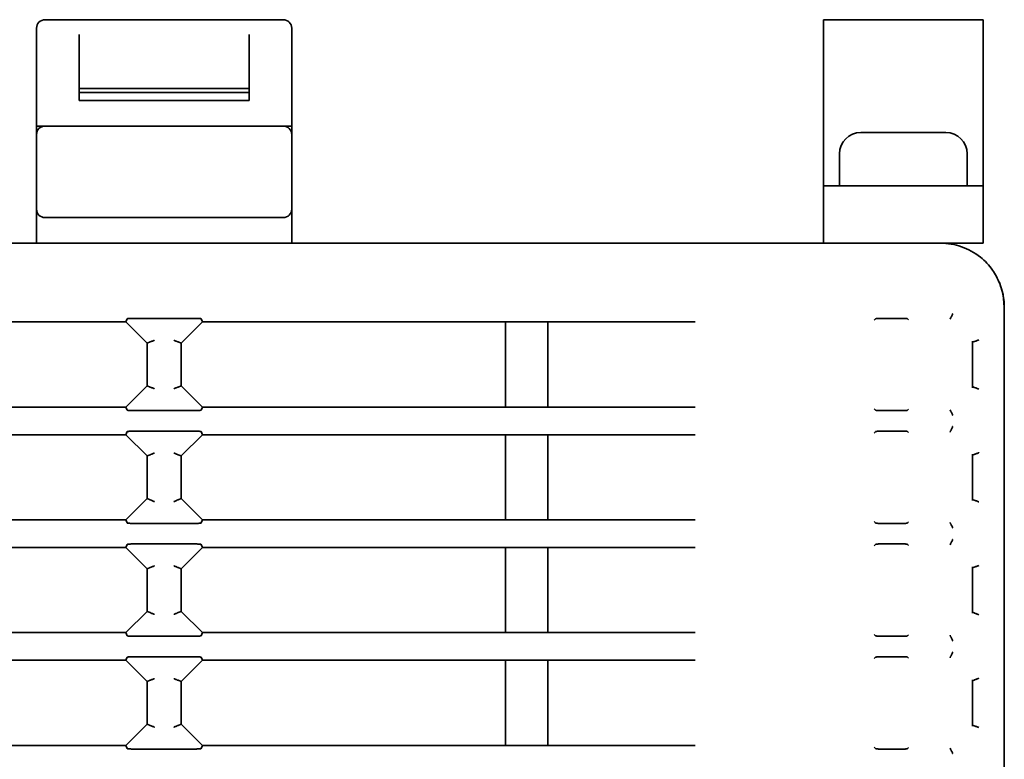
# Model space of a CAD drawing. Header units: millimetres. Extents: x 106 to 304, y 48 to 240.
# Tile 6 of 13: x 122 to 146, y 102 to 119. Entities that reach past the tile are written whole.
import ezdxf

# ---------------------------------------------------------------- set-up
doc = ezdxf.new("R2010")
doc.units = ezdxf.units.MM

msp = doc.modelspace()

# ---------------------------------------------------------------- linework, layer by layer
at = {"color": 7, "linetype": 'Continuous', "lineweight": 35}
for p, q in [((128.616, 119.163), (123.016, 119.163)), ((141.316, 119.163), (145.066, 119.163)), ((141.316, 119.163), (141.316, 119.145)), ((141.316, 119.145), (141.316, 118.894)), ((145.066, 119.163), (145.066, 119.145)), ((145.066, 119.145), (145.066, 118.894)), ((122.816, 118.696), (122.816, 118.963)), ((123.816, 118.818), (123.816, 117.544)), ((127.816, 118.818), (127.816, 117.544)), ((128.816, 118.963), (128.816, 118.696)), ((141.316, 118.894), (141.316, 118.603)), ((145.066, 118.894), (145.066, 118.603)), ((122.816, 116.663), (122.816, 118.696)), ((128.816, 118.696), (128.816, 116.663)), ((141.316, 118.603), (141.316, 115.563)), ((145.066, 118.603), (145.066, 115.563)), ((123.816, 117.544), (127.816, 117.544)), ((123.816, 117.544), (123.816, 117.453)), ((127.816, 117.453), (123.816, 117.453)), ((123.816, 117.453), (123.816, 117.265)), ((127.816, 117.544), (127.816, 117.453)), ((127.816, 117.265), (127.816, 117.453)), ((127.816, 117.265), (123.816, 117.265)), ((122.816, 116.663), (122.816, 116.463)), ((123.016, 116.663), (122.816, 116.663)), ((123.816, 116.663), (123.016, 116.663)), ((123.816, 116.663), (127.816, 116.663)), ((128.816, 116.663), (128.616, 116.663)), ((128.816, 116.663), (128.816, 116.463)), ((122.816, 114.713), (122.816, 116.463)), ((128.816, 116.463), (128.816, 114.713)), ((142.191, 116.513), (143.191, 116.513)), ((143.191, 116.513), (144.191, 116.513)), ((141.691, 116.013), (141.691, 115.263)), ((144.691, 115.263), (144.691, 116.013)), ((141.316, 115.563), (141.316, 115.263)), ((145.066, 115.563), (145.066, 115.263)), ((141.316, 115.263), (145.066, 115.263)), ((141.316, 115.263), (141.316, 114.963)), ((145.066, 115.263), (145.066, 114.963)), ((141.316, 114.963), (141.316, 114.213)), ((145.066, 114.963), (145.066, 114.213)), ((122.816, 113.913), (122.816, 114.713)), ((128.816, 114.713), (128.816, 113.913)), ((123.016, 114.513), (123.816, 114.513)), ((123.816, 114.513), (127.816, 114.513)), ((127.816, 114.513), (128.616, 114.513)), ((141.316, 114.213), (141.316, 113.913)), ((145.066, 114.213), (145.066, 113.913)), ((107.566, 113.913), (144.066, 113.913)), ((144.066, 113.913), (145.066, 113.913)), ((145.566, 112.413), (145.566, 112.412)), ((145.566, 112.412), (145.566, 53.801)), ((124.916, 112.063), (118.168, 112.063)), ((124.916, 112.063), (124.946, 112.135)), ((125.416, 111.563), (124.916, 112.063)), ((125.075, 112.146), (126.556, 112.146)), ((126.716, 112.063), (126.216, 111.563)), ((126.685, 112.135), (126.716, 112.063)), ((134.839, 112.063), (133.839, 112.063)), ((133.839, 110.063), (133.839, 112.063)), ((135.466, 112.063), (134.839, 112.063)), ((134.839, 110.063), (134.839, 112.063)), ((136.214, 112.063), (135.466, 112.063)), ((137.466, 112.063), (136.214, 112.063)), ((142.506, 112.103), (142.537, 112.134)), ((142.645, 112.146), (143.201, 112.146)), ((143.291, 112.137), (143.315, 112.113)), ((144.29, 112.124), (144.302, 112.153)), ((125.488, 111.593), (125.416, 111.563)), ((125.416, 111.563), (125.416, 110.563)), ((125.488, 111.593), (125.488, 111.593)), ((126.143, 111.593), (126.143, 111.593)), ((126.216, 111.563), (126.143, 111.593)), ((126.216, 110.563), (126.216, 111.563)), ((144.816, 111.608), (144.816, 110.517)), ((144.816, 111.584), (144.855, 111.6)), ((144.855, 111.6), (144.855, 111.6)), ((124.916, 110.063), (125.416, 110.563)), ((125.416, 110.563), (125.488, 110.533)), ((125.488, 110.533), (125.488, 110.533)), ((126.143, 110.533), (126.216, 110.563)), ((126.143, 110.533), (126.143, 110.533)), ((126.216, 110.563), (126.716, 110.063)), ((144.816, 110.542), (144.855, 110.525)), ((144.855, 110.525), (144.855, 110.525)), ((118.168, 110.063), (124.916, 110.063)), ((124.946, 109.99), (124.916, 110.063)), ((126.556, 109.979), (125.075, 109.979)), ((126.716, 110.063), (126.685, 109.99)), ((126.716, 110.063), (133.839, 110.063)), ((133.839, 110.063), (134.839, 110.063)), ((134.839, 110.063), (138.301, 110.063)), ((142.537, 109.991), (142.506, 110.022)), ((143.201, 109.979), (142.645, 109.979)), ((143.315, 110.013), (143.291, 109.989)), ((144.29, 110.001), (144.302, 109.972)), ((124.916, 109.413), (124.946, 109.485)), ((125.075, 109.496), (126.556, 109.496)), ((126.685, 109.485), (126.716, 109.413)), ((142.506, 109.453), (142.537, 109.484)), ((142.645, 109.496), (143.201, 109.496)), ((143.291, 109.487), (143.315, 109.463)), ((144.29, 109.474), (144.302, 109.503)), ((124.916, 109.413), (118.168, 109.413)), ((125.416, 108.913), (124.916, 109.413)), ((126.716, 109.413), (126.216, 108.913)), ((133.839, 109.413), (126.716, 109.413)), ((134.839, 109.413), (133.839, 109.413)), ((133.839, 107.413), (133.839, 109.413)), ((138.301, 109.413), (134.839, 109.413)), ((134.839, 107.413), (134.839, 109.413)), ((125.488, 108.943), (125.416, 108.913)), ((125.416, 108.913), (125.416, 107.913)), ((125.488, 108.943), (125.488, 108.943)), ((126.143, 108.943), (126.143, 108.943)), ((126.216, 108.913), (126.143, 108.943)), ((126.216, 107.913), (126.216, 108.913)), ((144.816, 108.958), (144.816, 107.867)), ((144.855, 108.95), (144.816, 108.934)), ((144.855, 108.95), (144.855, 108.95)), ((124.916, 107.413), (125.416, 107.913)), ((125.416, 107.913), (125.488, 107.883)), ((125.488, 107.883), (125.488, 107.883)), ((126.143, 107.883), (126.216, 107.913)), ((126.143, 107.883), (126.143, 107.883)), ((126.216, 107.913), (126.716, 107.413)), ((144.816, 107.892), (144.855, 107.875)), ((144.855, 107.875), (144.855, 107.875)), ((118.168, 107.413), (124.916, 107.413)), ((124.946, 107.34), (124.916, 107.413)), ((126.716, 107.413), (126.685, 107.34)), ((126.716, 107.413), (133.839, 107.413)), ((133.839, 107.413), (134.839, 107.413)), ((134.839, 107.413), (138.301, 107.413)), ((126.556, 107.329), (125.075, 107.329)), ((142.537, 107.341), (142.506, 107.372)), ((143.201, 107.329), (142.645, 107.329)), ((143.315, 107.363), (143.291, 107.339)), ((144.302, 107.322), (144.29, 107.351)), ((124.916, 106.763), (118.168, 106.763)), ((124.916, 106.763), (124.946, 106.835)), ((125.416, 106.263), (124.916, 106.763)), ((125.075, 106.846), (126.556, 106.846)), ((126.716, 106.763), (126.216, 106.263)), ((126.685, 106.835), (126.716, 106.763)), ((133.839, 106.763), (126.716, 106.763)), ((134.839, 106.763), (133.839, 106.763)), ((133.839, 104.763), (133.839, 106.763)), ((138.301, 106.763), (134.839, 106.763)), ((134.839, 104.763), (134.839, 106.763)), ((142.506, 106.803), (142.537, 106.834)), ((142.645, 106.846), (143.201, 106.846)), ((143.291, 106.837), (143.315, 106.813)), ((144.29, 106.824), (144.302, 106.853)), ((125.488, 106.293), (125.416, 106.263)), ((125.416, 106.263), (125.416, 105.263)), ((125.488, 106.293), (125.488, 106.293)), ((126.143, 106.293), (126.143, 106.293)), ((126.216, 106.263), (126.143, 106.293)), ((126.216, 105.263), (126.216, 106.263)), ((144.816, 106.308), (144.816, 105.217)), ((144.816, 106.284), (144.855, 106.3)), ((144.855, 106.3), (144.855, 106.3)), ((124.916, 104.763), (125.416, 105.263)), ((125.416, 105.263), (125.488, 105.233)), ((125.488, 105.233), (125.488, 105.233)), ((126.143, 105.233), (126.216, 105.263)), ((126.143, 105.233), (126.143, 105.233)), ((126.216, 105.263), (126.716, 104.763)), ((144.816, 105.242), (144.855, 105.225)), ((144.855, 105.225), (144.855, 105.225)), ((118.168, 104.763), (124.916, 104.763)), ((124.946, 104.69), (124.916, 104.763)), ((126.556, 104.679), (125.075, 104.679)), ((126.716, 104.763), (126.685, 104.69)), ((126.716, 104.763), (133.839, 104.763)), ((133.839, 104.763), (134.839, 104.763)), ((134.839, 104.763), (138.301, 104.763)), ((142.537, 104.691), (142.506, 104.722)), ((143.201, 104.679), (142.645, 104.679)), ((143.315, 104.713), (143.291, 104.689)), ((144.29, 104.701), (144.302, 104.672)), ((124.916, 104.113), (124.946, 104.185)), ((125.075, 104.196), (126.556, 104.196)), ((126.685, 104.185), (126.716, 104.113)), ((142.506, 104.153), (142.537, 104.184)), ((142.645, 104.196), (143.201, 104.196)), ((143.291, 104.187), (143.315, 104.163)), ((144.29, 104.174), (144.302, 104.203)), ((124.916, 104.113), (118.168, 104.113)), ((125.416, 103.613), (124.916, 104.113)), ((126.716, 104.113), (126.216, 103.613)), ((133.839, 104.113), (126.716, 104.113)), ((134.839, 104.113), (133.839, 104.113)), ((133.839, 102.113), (133.839, 104.113)), ((138.301, 104.113), (134.839, 104.113)), ((134.839, 102.113), (134.839, 104.113)), ((125.488, 103.643), (125.416, 103.613)), ((125.416, 103.613), (125.416, 102.613)), ((125.488, 103.643), (125.488, 103.643)), ((126.143, 103.643), (126.143, 103.643)), ((126.216, 103.613), (126.143, 103.643)), ((126.216, 102.613), (126.216, 103.613)), ((144.816, 103.658), (144.816, 102.567)), ((144.816, 103.634), (144.855, 103.65)), ((144.855, 103.65), (144.855, 103.65)), ((124.916, 102.113), (125.416, 102.613)), ((125.416, 102.613), (125.488, 102.583)), ((125.488, 102.583), (125.488, 102.583)), ((126.143, 102.583), (126.216, 102.613)), ((126.143, 102.583), (126.143, 102.583)), ((126.216, 102.613), (126.716, 102.113)), ((144.816, 102.592), (144.855, 102.575)), ((144.855, 102.575), (144.855, 102.575)), ((118.168, 102.113), (124.916, 102.113)), ((124.946, 102.04), (124.916, 102.113)), ((126.716, 102.113), (126.685, 102.04)), ((126.716, 102.113), (133.839, 102.113)), ((133.839, 102.113), (134.839, 102.113)), ((134.839, 102.113), (138.301, 102.113)), ((142.537, 102.041), (142.506, 102.072)), ((126.556, 102.029), (125.075, 102.029)), ((143.201, 102.029), (142.645, 102.029)), ((143.315, 102.063), (143.291, 102.039)), ((144.29, 102.051), (144.302, 102.022))]:
    msp.add_line(p, q, dxfattribs=at)
at = {"color": 7, "linetype": 'Continuous', "lineweight": 35, "flags": 128}
msp.add_lwpolyline([(145.566, 112.413), (145.537, 112.705), (145.452, 112.986)], dxfattribs=at)
at = {"color": 7, "linetype": 'Continuous', "lineweight": 35}
for centre, radius, start, end in [((123.016, 118.963), 0.2, 89.9998, 180), ((128.616, 118.963), 0.2, 0, 90), ((123.016, 116.463), 0.2, 90, 180), ((128.616, 116.463), 0.2, 360, 90), ((142.191, 116.013), 0.5, 90, 180), ((144.191, 116.013), 0.5, 0, 90), ((123.016, 114.713), 0.2, 180, 270), ((128.616, 114.713), 0.2, 270, 0)]:
    msp.add_arc(centre, radius, start, end, dxfattribs=at)
for points, knots in [([(127.816, 116.663), (127.93, 116.663), (128.165, 116.663), (128.433, 116.663), (128.589, 116.663), (128.607, 116.663), (128.616, 116.663)], [0, 0, 0, 0, 0.271211, 0.561882, 0.788553, 1, 1, 1, 1]), ([(144.066, 113.913), (144.067, 113.913), (144.233, 113.912), (144.562, 113.858), (144.98, 113.63), (145.291, 113.316), (145.407, 113.074), (145.46, 112.965)], [0, 0, 0, 0, 0.002787, 0.302737, 0.595393, 0.816504, 1, 1, 1, 1]), ([(145.46, 112.965), (145.509, 112.803), (145.563, 112.621), (145.565, 112.433), (145.566, 112.413)], [0, 0, 0, 0, 0.889052, 1, 1, 1, 1]), ([(144.352, 112.253), (144.352, 112.253), (144.35, 112.248), (144.343, 112.232), (144.332, 112.206), (144.319, 112.18), (144.309, 112.161), (144.305, 112.156), (144.303, 112.154)], [0, 0, 0, 0, 0.011177, 0.10997, 0.349518, 0.572264, 0.78596, 1, 1, 1, 1]), ([(124.946, 112.135), (124.947, 112.136), (124.95, 112.138), (124.967, 112.141), (124.996, 112.144), (125.035, 112.146), (125.063, 112.146), (125.075, 112.146)], [0, 0, 0, 0, 0.150714, 0.300865, 0.505968, 0.792043, 1, 1, 1, 1]), ([(126.556, 112.146), (126.573, 112.146), (126.604, 112.146), (126.644, 112.143), (126.669, 112.141), (126.683, 112.138), (126.685, 112.136), (126.685, 112.135)], [0, 0, 0, 0, 0.29414, 0.545421, 0.732961, 0.884287, 1, 1, 1, 1]), ([(138.3, 112.063), (138.056, 112.063), (137.778, 112.063), (137.499, 112.063), (137.466, 112.063)], [0, 0, 0, 0, 0.8807043, 1, 1, 1, 1]), ([(142.537, 112.134), (142.539, 112.136), (142.544, 112.139), (142.565, 112.142), (142.593, 112.145), (142.621, 112.146), (142.639, 112.146), (142.645, 112.146)], [0, 0, 0, 0, 0.221132, 0.442292, 0.662627, 0.881357, 1, 1, 1, 1]), ([(143.201, 112.146), (143.212, 112.146), (143.234, 112.146), (143.262, 112.144), (143.283, 112.141), (143.288, 112.138), (143.291, 112.137)], [0, 0, 0, 0, 0.246784, 0.493539, 0.741125, 1, 1, 1, 1]), ([(144.302, 112.153), (144.302, 112.153), (144.302, 112.154), (144.303, 112.154), (144.303, 112.154)], [0, 0, 0, 0, 0.499374, 1, 1, 1, 1]), ([(125.488, 111.593), (125.491, 111.594), (125.495, 111.596), (125.514, 111.603), (125.54, 111.614), (125.566, 111.625), (125.582, 111.631), (125.587, 111.634), (125.587, 111.634)], [0, 0, 0, 0, 0.2140366, 0.4277272, 0.6505286, 0.8902465, 0.9888355, 1, 1, 1, 1]), ([(126.044, 111.634), (126.044, 111.634), (126.05, 111.631), (126.066, 111.625), (126.091, 111.614), (126.117, 111.603), (126.136, 111.596), (126.141, 111.594), (126.143, 111.593)], [0, 0, 0, 0, 0.011165, 0.109754, 0.349471, 0.572273, 0.785963, 1, 1, 1, 1]), ([(144.964, 111.642), (144.964, 111.641), (144.956, 111.638), (144.937, 111.63), (144.909, 111.619), (144.883, 111.609), (144.863, 111.602), (144.858, 111.601), (144.855, 111.6)], [0, 0, 0, 0, 0.010628, 0.163513, 0.388, 0.596831, 0.798278, 1, 1, 1, 1]), ([(125.488, 110.533), (125.491, 110.532), (125.495, 110.53), (125.514, 110.522), (125.54, 110.511), (125.566, 110.5), (125.582, 110.494), (125.587, 110.492), (125.587, 110.491)], [0, 0, 0, 0, 0.214037, 0.427727, 0.650529, 0.890246, 0.988835, 1, 1, 1, 1]), ([(126.044, 110.491), (126.044, 110.492), (126.05, 110.494), (126.066, 110.5), (126.091, 110.511), (126.117, 110.522), (126.136, 110.53), (126.141, 110.532), (126.143, 110.533)], [0, 0, 0, 0, 0.011165, 0.109754, 0.349471, 0.572273, 0.785963, 1, 1, 1, 1]), ([(144.964, 110.484), (144.964, 110.484), (144.956, 110.487), (144.937, 110.495), (144.909, 110.506), (144.883, 110.516), (144.863, 110.523), (144.858, 110.524), (144.855, 110.525)], [0, 0, 0, 0, 0.010628, 0.163513, 0.388, 0.596831, 0.798278, 1, 1, 1, 1]), ([(125.075, 109.979), (125.058, 109.979), (125.027, 109.98), (124.988, 109.982), (124.962, 109.985), (124.949, 109.987), (124.947, 109.989), (124.946, 109.99)], [0, 0, 0, 0, 0.29414, 0.545421, 0.732961, 0.884287, 1, 1, 1, 1]), ([(126.685, 109.99), (126.684, 109.989), (126.681, 109.987), (126.664, 109.984), (126.635, 109.981), (126.596, 109.98), (126.568, 109.979), (126.556, 109.979)], [0, 0, 0, 0, 0.1507141, 0.3008646, 0.5059681, 0.7920434, 1, 1, 1, 1]), ([(142.645, 109.979), (142.634, 109.979), (142.611, 109.979), (142.58, 109.981), (142.555, 109.984), (142.541, 109.988), (142.538, 109.99), (142.537, 109.991)], [0, 0, 0, 0, 0.217075, 0.434125, 0.651907, 0.871244, 1, 1, 1, 1]), ([(143.291, 109.989), (143.288, 109.987), (143.283, 109.985), (143.262, 109.981), (143.234, 109.979), (143.212, 109.979), (143.201, 109.979)], [0, 0, 0, 0, 0.250691, 0.501428, 0.750937, 1, 1, 1, 1]), ([(144.303, 109.971), (144.303, 109.971), (144.302, 109.971), (144.302, 109.972), (144.302, 109.972), (144.302, 109.972), (144.302, 109.972)], [0, 0, 0, 0, 0.2496061, 0.4993702, 0.7496069, 1, 1, 1, 1]), ([(144.303, 109.971), (144.305, 109.969), (144.309, 109.964), (144.319, 109.945), (144.332, 109.919), (144.343, 109.894), (144.35, 109.877), (144.352, 109.872), (144.352, 109.872)], [0, 0, 0, 0, 0.21404, 0.427736, 0.650482, 0.89003, 0.988823, 1, 1, 1, 1]), ([(124.946, 109.485), (124.947, 109.486), (124.95, 109.488), (124.967, 109.491), (124.996, 109.494), (125.035, 109.496), (125.063, 109.496), (125.075, 109.496)], [0, 0, 0, 0, 0.150714, 0.300865, 0.505968, 0.792043, 1, 1, 1, 1]), ([(126.556, 109.496), (126.573, 109.496), (126.604, 109.496), (126.644, 109.493), (126.669, 109.491), (126.683, 109.488), (126.685, 109.486), (126.685, 109.485)], [0, 0, 0, 0, 0.29414, 0.545421, 0.732961, 0.884287, 1, 1, 1, 1]), ([(142.537, 109.484), (142.539, 109.486), (142.544, 109.489), (142.565, 109.492), (142.593, 109.495), (142.621, 109.496), (142.639, 109.496), (142.645, 109.496)], [0, 0, 0, 0, 0.221132, 0.442292, 0.662627, 0.881357, 1, 1, 1, 1]), ([(143.201, 109.496), (143.212, 109.496), (143.234, 109.496), (143.262, 109.494), (143.283, 109.491), (143.288, 109.488), (143.291, 109.487)], [0, 0, 0, 0, 0.246784, 0.493539, 0.741125, 1, 1, 1, 1]), ([(144.302, 109.503), (144.302, 109.503), (144.302, 109.504), (144.303, 109.504), (144.303, 109.504)], [0, 0, 0, 0, 0.499374, 1, 1, 1, 1]), ([(144.352, 109.603), (144.352, 109.603), (144.35, 109.598), (144.343, 109.582), (144.332, 109.556), (144.319, 109.53), (144.309, 109.511), (144.305, 109.506), (144.303, 109.504)], [0, 0, 0, 0, 0.011177, 0.10997, 0.349518, 0.572264, 0.78596, 1, 1, 1, 1]), ([(125.488, 108.943), (125.491, 108.944), (125.495, 108.946), (125.514, 108.953), (125.54, 108.964), (125.566, 108.975), (125.582, 108.981), (125.587, 108.984), (125.587, 108.984)], [0, 0, 0, 0, 0.214037, 0.427727, 0.650529, 0.890246, 0.988835, 1, 1, 1, 1]), ([(126.044, 108.984), (126.044, 108.984), (126.05, 108.981), (126.066, 108.975), (126.091, 108.964), (126.117, 108.953), (126.136, 108.946), (126.141, 108.944), (126.143, 108.943)], [0, 0, 0, 0, 0.0111645, 0.1097535, 0.3494714, 0.5722728, 0.7859634, 1, 1, 1, 1]), ([(144.964, 108.992), (144.964, 108.991), (144.956, 108.988), (144.937, 108.98), (144.909, 108.969), (144.883, 108.959), (144.863, 108.952), (144.858, 108.951), (144.855, 108.95)], [0, 0, 0, 0, 0.010628, 0.163513, 0.388, 0.596831, 0.798278, 1, 1, 1, 1]), ([(125.488, 107.883), (125.491, 107.882), (125.495, 107.88), (125.514, 107.872), (125.54, 107.861), (125.566, 107.85), (125.582, 107.844), (125.587, 107.842), (125.587, 107.841)], [0, 0, 0, 0, 0.214037, 0.427727, 0.650529, 0.890246, 0.988835, 1, 1, 1, 1]), ([(126.044, 107.841), (126.044, 107.842), (126.05, 107.844), (126.066, 107.85), (126.091, 107.861), (126.117, 107.872), (126.136, 107.88), (126.141, 107.882), (126.143, 107.883)], [0, 0, 0, 0, 0.011165, 0.109754, 0.349471, 0.572273, 0.785963, 1, 1, 1, 1]), ([(144.855, 107.875), (144.858, 107.874), (144.863, 107.873), (144.883, 107.866), (144.909, 107.856), (144.937, 107.845), (144.956, 107.837), (144.964, 107.834), (144.964, 107.834)], [0, 0, 0, 0, 0.201722, 0.403169, 0.612, 0.836487, 0.989372, 1, 1, 1, 1]), ([(125.075, 107.329), (125.058, 107.329), (125.027, 107.33), (124.988, 107.332), (124.962, 107.335), (124.949, 107.337), (124.947, 107.339), (124.946, 107.34)], [0, 0, 0, 0, 0.29414, 0.545421, 0.732961, 0.884287, 1, 1, 1, 1]), ([(126.685, 107.34), (126.684, 107.339), (126.681, 107.337), (126.664, 107.334), (126.635, 107.331), (126.596, 107.33), (126.568, 107.329), (126.556, 107.329)], [0, 0, 0, 0, 0.150714, 0.300865, 0.505968, 0.792043, 1, 1, 1, 1]), ([(142.645, 107.329), (142.634, 107.329), (142.611, 107.329), (142.58, 107.331), (142.555, 107.334), (142.541, 107.338), (142.538, 107.34), (142.537, 107.341)], [0, 0, 0, 0, 0.217075, 0.434125, 0.651907, 0.871244, 1, 1, 1, 1]), ([(143.291, 107.339), (143.288, 107.337), (143.283, 107.335), (143.262, 107.331), (143.234, 107.329), (143.212, 107.329), (143.201, 107.329)], [0, 0, 0, 0, 0.250691, 0.501428, 0.750937, 1, 1, 1, 1]), ([(144.303, 107.321), (144.303, 107.321), (144.302, 107.322), (144.302, 107.322), (144.302, 107.322)], [0, 0, 0, 0, 0.49937, 1, 1, 1, 1]), ([(144.303, 107.321), (144.305, 107.319), (144.309, 107.314), (144.319, 107.295), (144.332, 107.269), (144.343, 107.244), (144.35, 107.227), (144.352, 107.222), (144.352, 107.222)], [0, 0, 0, 0, 0.21404, 0.427736, 0.650482, 0.89003, 0.988823, 1, 1, 1, 1]), ([(144.303, 106.854), (144.305, 106.856), (144.309, 106.861), (144.319, 106.88), (144.332, 106.906), (144.343, 106.932), (144.35, 106.948), (144.352, 106.953), (144.352, 106.953)], [0, 0, 0, 0, 0.21404, 0.427736, 0.650482, 0.89003, 0.988823, 1, 1, 1, 1]), ([(124.946, 106.835), (124.947, 106.836), (124.95, 106.838), (124.967, 106.841), (124.996, 106.844), (125.035, 106.846), (125.063, 106.846), (125.075, 106.846)], [0, 0, 0, 0, 0.150714, 0.300865, 0.505968, 0.792043, 1, 1, 1, 1]), ([(126.556, 106.846), (126.573, 106.846), (126.604, 106.846), (126.644, 106.843), (126.669, 106.841), (126.683, 106.838), (126.685, 106.836), (126.685, 106.835)], [0, 0, 0, 0, 0.29414, 0.545421, 0.732961, 0.884287, 1, 1, 1, 1]), ([(142.537, 106.834), (142.539, 106.836), (142.544, 106.839), (142.565, 106.842), (142.593, 106.845), (142.621, 106.846), (142.639, 106.846), (142.645, 106.846)], [0, 0, 0, 0, 0.221132, 0.442292, 0.662627, 0.881357, 1, 1, 1, 1]), ([(143.201, 106.846), (143.212, 106.846), (143.234, 106.846), (143.262, 106.844), (143.283, 106.841), (143.288, 106.838), (143.291, 106.837)], [0, 0, 0, 0, 0.246784, 0.493539, 0.741125, 1, 1, 1, 1]), ([(144.302, 106.853), (144.302, 106.853), (144.302, 106.854), (144.303, 106.854), (144.303, 106.854)], [0, 0, 0, 0, 0.4993739, 1, 1, 1, 1]), ([(125.488, 106.293), (125.491, 106.294), (125.495, 106.296), (125.514, 106.303), (125.54, 106.314), (125.566, 106.325), (125.582, 106.331), (125.587, 106.334), (125.587, 106.334)], [0, 0, 0, 0, 0.214037, 0.427727, 0.650529, 0.890246, 0.988835, 1, 1, 1, 1]), ([(126.044, 106.334), (126.044, 106.334), (126.05, 106.331), (126.066, 106.325), (126.091, 106.314), (126.117, 106.303), (126.136, 106.296), (126.141, 106.294), (126.143, 106.293)], [0, 0, 0, 0, 0.011165, 0.109754, 0.349471, 0.572273, 0.785963, 1, 1, 1, 1]), ([(144.855, 106.3), (144.858, 106.301), (144.863, 106.302), (144.883, 106.309), (144.909, 106.319), (144.937, 106.33), (144.956, 106.338), (144.964, 106.341), (144.964, 106.342)], [0, 0, 0, 0, 0.2017223, 0.4031694, 0.6119995, 0.8364873, 0.9893722, 1, 1, 1, 1]), ([(125.488, 105.233), (125.491, 105.232), (125.495, 105.23), (125.514, 105.222), (125.54, 105.211), (125.566, 105.2), (125.582, 105.194), (125.587, 105.192), (125.587, 105.191)], [0, 0, 0, 0, 0.214037, 0.427727, 0.650529, 0.890246, 0.988835, 1, 1, 1, 1]), ([(126.044, 105.191), (126.044, 105.192), (126.05, 105.194), (126.066, 105.2), (126.091, 105.211), (126.117, 105.222), (126.136, 105.23), (126.141, 105.232), (126.143, 105.233)], [0, 0, 0, 0, 0.011165, 0.109754, 0.349471, 0.572273, 0.785963, 1, 1, 1, 1]), ([(144.855, 105.225), (144.858, 105.224), (144.863, 105.223), (144.883, 105.216), (144.909, 105.206), (144.937, 105.195), (144.956, 105.187), (144.964, 105.184), (144.964, 105.184)], [0, 0, 0, 0, 0.201722, 0.403169, 0.612, 0.836487, 0.989372, 1, 1, 1, 1]), ([(125.075, 104.679), (125.058, 104.679), (125.027, 104.68), (124.988, 104.682), (124.962, 104.685), (124.949, 104.687), (124.947, 104.689), (124.946, 104.69)], [0, 0, 0, 0, 0.2941403, 0.5454206, 0.7329615, 0.8842866, 1, 1, 1, 1]), ([(126.685, 104.69), (126.684, 104.689), (126.681, 104.687), (126.664, 104.684), (126.635, 104.681), (126.596, 104.68), (126.568, 104.679), (126.556, 104.679)], [0, 0, 0, 0, 0.150714, 0.300865, 0.505968, 0.792043, 1, 1, 1, 1]), ([(142.645, 104.679), (142.634, 104.679), (142.611, 104.679), (142.58, 104.681), (142.555, 104.684), (142.541, 104.688), (142.538, 104.69), (142.537, 104.691)], [0, 0, 0, 0, 0.217075, 0.434125, 0.651907, 0.871244, 1, 1, 1, 1]), ([(143.291, 104.689), (143.288, 104.687), (143.283, 104.685), (143.262, 104.681), (143.234, 104.679), (143.212, 104.679), (143.201, 104.679)], [0, 0, 0, 0, 0.250691, 0.501428, 0.750937, 1, 1, 1, 1]), ([(144.303, 104.671), (144.303, 104.671), (144.302, 104.671), (144.302, 104.672), (144.302, 104.672), (144.302, 104.672), (144.302, 104.672)], [0, 0, 0, 0, 0.249606, 0.49937, 0.749607, 1, 1, 1, 1]), ([(144.352, 104.572), (144.352, 104.572), (144.35, 104.577), (144.343, 104.594), (144.332, 104.619), (144.319, 104.645), (144.309, 104.664), (144.305, 104.669), (144.303, 104.671)], [0, 0, 0, 0, 0.0111775, 0.1099697, 0.3495182, 0.5722636, 0.78596, 1, 1, 1, 1]), ([(124.946, 104.185), (124.947, 104.186), (124.95, 104.188), (124.967, 104.191), (124.996, 104.194), (125.035, 104.196), (125.063, 104.196), (125.075, 104.196)], [0, 0, 0, 0, 0.150714, 0.300865, 0.505968, 0.792043, 1, 1, 1, 1]), ([(126.556, 104.196), (126.573, 104.196), (126.604, 104.196), (126.644, 104.193), (126.669, 104.191), (126.683, 104.188), (126.685, 104.186), (126.685, 104.185)], [0, 0, 0, 0, 0.29414, 0.545421, 0.732961, 0.884287, 1, 1, 1, 1]), ([(142.537, 104.184), (142.539, 104.186), (142.544, 104.189), (142.565, 104.192), (142.593, 104.195), (142.621, 104.196), (142.639, 104.196), (142.645, 104.196)], [0, 0, 0, 0, 0.221132, 0.442292, 0.662627, 0.881357, 1, 1, 1, 1]), ([(143.201, 104.196), (143.212, 104.196), (143.234, 104.196), (143.262, 104.194), (143.283, 104.191), (143.288, 104.188), (143.291, 104.187)], [0, 0, 0, 0, 0.246784, 0.493539, 0.741125, 1, 1, 1, 1]), ([(144.302, 104.203), (144.302, 104.203), (144.302, 104.204), (144.303, 104.204), (144.303, 104.204)], [0, 0, 0, 0, 0.4993739, 1, 1, 1, 1]), ([(144.352, 104.303), (144.352, 104.303), (144.35, 104.298), (144.343, 104.282), (144.332, 104.256), (144.319, 104.23), (144.309, 104.211), (144.305, 104.206), (144.303, 104.204)], [0, 0, 0, 0, 0.011177, 0.10997, 0.349518, 0.572264, 0.78596, 1, 1, 1, 1]), ([(144.964, 103.692), (144.964, 103.691), (144.956, 103.688), (144.937, 103.68), (144.909, 103.669), (144.883, 103.659), (144.863, 103.652), (144.858, 103.651), (144.855, 103.65)], [0, 0, 0, 0, 0.010628, 0.163513, 0.388, 0.596831, 0.798278, 1, 1, 1, 1]), ([(125.488, 103.643), (125.491, 103.644), (125.495, 103.646), (125.514, 103.653), (125.54, 103.664), (125.566, 103.675), (125.582, 103.681), (125.587, 103.684), (125.587, 103.684)], [0, 0, 0, 0, 0.214037, 0.427727, 0.650529, 0.890246, 0.988835, 1, 1, 1, 1]), ([(126.044, 103.684), (126.044, 103.684), (126.05, 103.681), (126.066, 103.675), (126.091, 103.664), (126.117, 103.653), (126.136, 103.646), (126.141, 103.644), (126.143, 103.643)], [0, 0, 0, 0, 0.011165, 0.109754, 0.349471, 0.572273, 0.785963, 1, 1, 1, 1]), ([(125.488, 102.583), (125.491, 102.582), (125.495, 102.58), (125.514, 102.572), (125.54, 102.561), (125.566, 102.55), (125.582, 102.544), (125.587, 102.542), (125.587, 102.541)], [0, 0, 0, 0, 0.214037, 0.427727, 0.650529, 0.890246, 0.988835, 1, 1, 1, 1]), ([(126.044, 102.541), (126.044, 102.542), (126.05, 102.544), (126.066, 102.55), (126.091, 102.561), (126.117, 102.572), (126.136, 102.58), (126.141, 102.582), (126.143, 102.583)], [0, 0, 0, 0, 0.011165, 0.109754, 0.349471, 0.572273, 0.785963, 1, 1, 1, 1]), ([(144.964, 102.534), (144.964, 102.534), (144.956, 102.537), (144.937, 102.545), (144.909, 102.556), (144.883, 102.566), (144.863, 102.573), (144.858, 102.574), (144.855, 102.575)], [0, 0, 0, 0, 0.010628, 0.163513, 0.388, 0.596831, 0.798278, 1, 1, 1, 1]), ([(125.075, 102.029), (125.058, 102.029), (125.027, 102.03), (124.988, 102.032), (124.962, 102.035), (124.949, 102.037), (124.947, 102.039), (124.946, 102.04)], [0, 0, 0, 0, 0.29414, 0.545421, 0.732961, 0.884287, 1, 1, 1, 1]), ([(126.685, 102.04), (126.684, 102.039), (126.681, 102.037), (126.664, 102.034), (126.635, 102.031), (126.596, 102.03), (126.568, 102.029), (126.556, 102.029)], [0, 0, 0, 0, 0.150714, 0.300865, 0.505968, 0.792043, 1, 1, 1, 1]), ([(142.645, 102.029), (142.634, 102.029), (142.611, 102.029), (142.58, 102.031), (142.555, 102.034), (142.541, 102.038), (142.538, 102.04), (142.537, 102.041)], [0, 0, 0, 0, 0.217075, 0.434125, 0.651907, 0.871244, 1, 1, 1, 1]), ([(143.291, 102.039), (143.288, 102.037), (143.283, 102.035), (143.262, 102.031), (143.234, 102.029), (143.212, 102.029), (143.201, 102.029)], [0, 0, 0, 0, 0.250691, 0.501428, 0.750937, 1, 1, 1, 1]), ([(144.303, 102.021), (144.303, 102.021), (144.302, 102.021), (144.302, 102.022), (144.302, 102.022), (144.302, 102.022), (144.302, 102.022)], [0, 0, 0, 0, 0.2496061, 0.4993702, 0.7496069, 1, 1, 1, 1]), ([(144.352, 101.922), (144.352, 101.922), (144.35, 101.927), (144.343, 101.944), (144.332, 101.969), (144.319, 101.995), (144.309, 102.014), (144.305, 102.019), (144.303, 102.021)], [0, 0, 0, 0, 0.0111775, 0.1099697, 0.3495182, 0.5722636, 0.78596, 1, 1, 1, 1])]:
    msp.add_open_spline(points, degree=3, knots=knots, dxfattribs=at)
msp.add_open_spline([(133.839, 112.063), (132.652, 112.063), (130.278, 112.063), (127.903, 112.063), (126.716, 112.063)], degree=3, dxfattribs=at)

doc.saveas('drawing.dxf')
